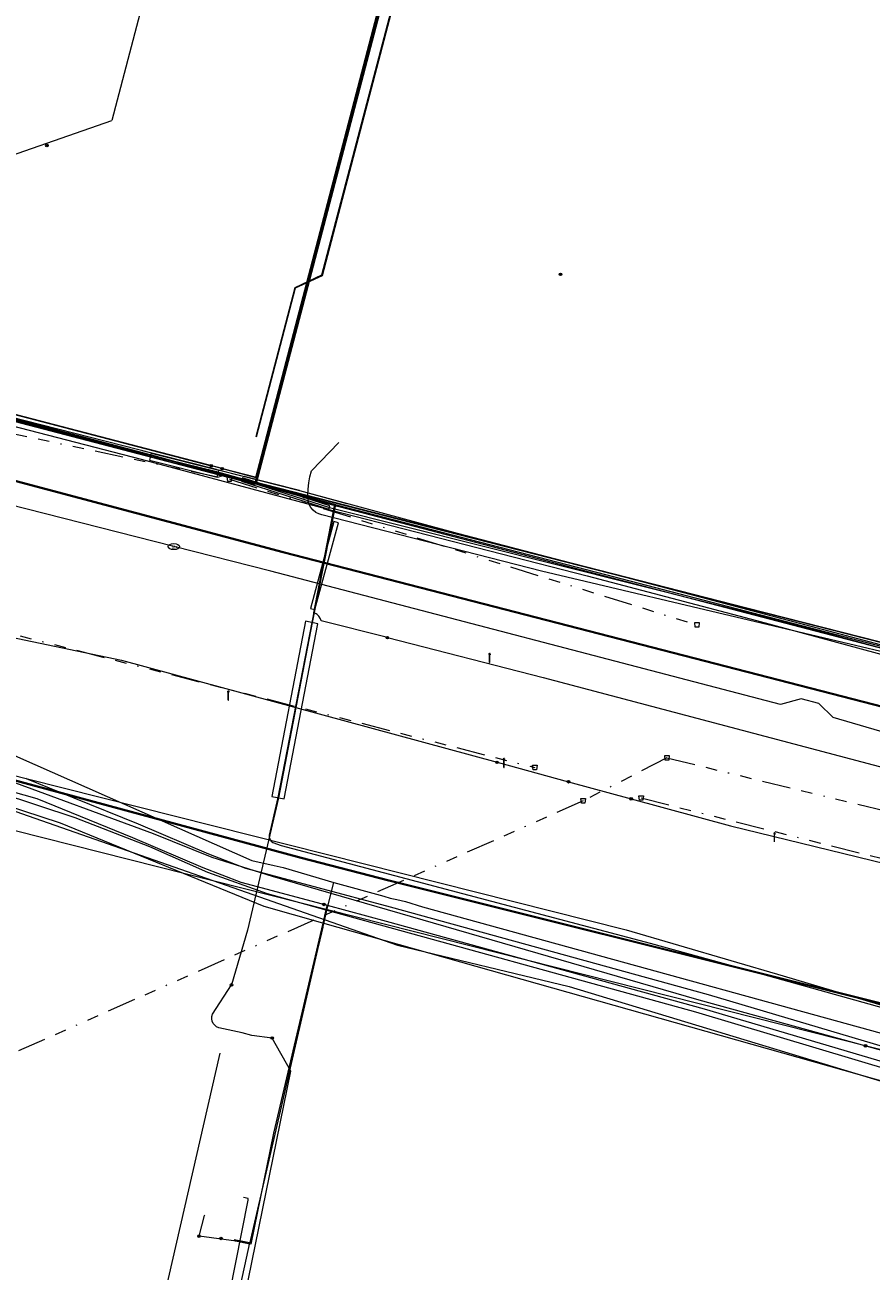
# Model space of a CAD drawing. Header units: metres. Extents: x 151922 to 154458, y 463415 to 464223.
# Tile 90 of 164: x 153366 to 153440, y 463939 to 464048. Entities that reach past the tile are written whole.
import ezdxf
from ezdxf.enums import TextEntityAlignment as Align
from ezdxf.lldxf.tags import DXFTag

# ---------------------------------------------------------------- set-up
doc = ezdxf.new("R2010")
doc.units = ezdxf.units.M
doc.linetypes.add('RI-OVERIG-SO', pattern=[17, 5, -2, 2, -2, 0, -2, 2, -2])
doc.layers.get('0').update_dxf_attribs({"lineweight": 9})
for name, color, linetype, lineweight in [('B-PV-KL-DATA-G', 90, 'KL-DATA-SO', 9), ('B-PV-KL-DATA_HULPSTUK-S', 90, 'Continuous', 9), ('B-PV-KL-DATA_KABELBED-G', 90, 'Continuous', 9), ('B-PV-KL-DATA_MANTELBUIS-G', 90, 'Continuous', 9), ('B-PV-KL-ET_HS-G', 10, 'KL-HS-SO', 9), ('B-PV-KL-ET_HS_MANTELBUIS-G', 10, 'Continuous', 9), ('B-PV-KL-ET_LS-G', 190, 'KL-LS-SO', 9), ('B-PV-KL-ET_LS-S', 190, 'Continuous', 9), ('B-PV-KL-ET_LS_HULPSTUK-S', 190, 'Continuous', 9), ('B-PV-KL-ET_LS_MANTELBUIS-G', 190, 'Continuous', 9), ('B-PV-KL-ET_MS-G', 130, 'KL-MS-SO', 9), ('B-PV-KL-ET_MS_HULPSTUK-S', 130, 'Continuous', 9), ('B-PV-KL-ET_MS_MANTELBUIS-G', 130, 'Continuous', 9), ('B-PV-KL-GAS_HD-G', 30, 'KL-GAS_HD-SO', 9), ('B-PV-KL-GAS_LD-G', 50, 'KL-GAS_LD-SO', 9), ('B-PV-KL-GAS_LD_MANTELBUIS-G', 50, 'Continuous', 9), ('B-PV-KL-WATER-G', 170, 'KL-WATER-SO', 9), ('B-PV-KL-WATER-S', 170, 'Continuous', 9), ('B-PV-KL-WATER_HULPSTUK-S', 170, 'Continuous', 9), ('B-PV-OG-INFO-G', 7, 'Continuous', 9), ('B-PV-RI-VRIJVERVAL-G', 210, 'RI-OVERIG-SO', 9), ('B-PV-RI-VRIJVERVAL_HULPSTUK-S', 210, 'Continuous', 9)]:
    doc.layers.add(name, color=color, linetype=linetype, lineweight=lineweight)
doc.styles.add('NLCS-ISO', font='txt')
doc.styles.get("Standard").update_dxf_attribs({"font": 'arial.ttf'})
tags = doc.linetypes.add('KL-DATA-SO', pattern='A,4,-1,[101,NLCS.SHX,S=0.5,R=0,X=0,Y=0],-1,4,-1,["D",Standard,S=1,R=0,X=-0.25,Y=-0.5],-1.5', length=12.5).pattern_tags.tags
tags[18] = DXFTag(74, 10)
tags = doc.linetypes.add('KL-GAS_HD-SO', pattern='A,4,-1,[69,NLCS.SHX,S=0.5,R=0,X=0,Y=0],-1,4,-1,["H",Standard,S=1,R=0,X=0,Y=-0.5],-2', length=13).pattern_tags.tags
tags[18] = DXFTag(74, 10)
tags = doc.linetypes.add('KL-GAS_LD-SO', pattern='A,4,-1,[69,NLCS.SHX,S=0.5,R=0,X=0,Y=0],-1,4,-1,["L",Standard,S=1,R=0,X=0.25,Y=-0.5],-2', length=13).pattern_tags.tags
tags[18] = DXFTag(74, 10)
tags = doc.linetypes.add('KL-HS-SO', pattern='A,4,-1,[103,NLCS.SHX,S=0.75,R=0,X=0,Y=0],-1,4,-1,["H",Standard,S=1,R=0,X=0,Y=-0.5],-2', length=13).pattern_tags.tags
tags[18] = DXFTag(74, 10)
tags = doc.linetypes.add('KL-LS-SO', pattern='A,4,-1,[103,NLCS.SHX,S=0.75,R=0,X=0,Y=0],-1,4,-1,["L",Standard,S=1,R=0,X=0,Y=-0.5],-2', length=13).pattern_tags.tags
tags[18] = DXFTag(74, 10)
tags = doc.linetypes.add('KL-MS-SO', pattern='A,4,-1,[103,NLCS.SHX,S=0.75,R=0,X=0,Y=0],-1,4,-1,["M",Standard,S=1,R=0,X=0,Y=-0.5],-2', length=13).pattern_tags.tags
tags[18] = DXFTag(74, 10)
doc.linetypes.add('KL-WATER-SO', pattern='A,7,-0.5,[168,NLCS.SHX,S=0.75,R=0,X=0.75,Y=0],-2', length=9.5)

# ---------------------------------------------------------------- blocks, each defined once
blk = doc.blocks.new('SKL-WTB_HULP_MOF-SO')
at = {"linetype": 'ByBlock', "lineweight": 18}
h = blk.add_hatch(color=0, dxfattribs=at)
h.dxf.hatch_style = 1
h.paths.add_polyline_path([(-0.5625, 0, 1), (0.5625, 0, 1)])
at = {"color": 0, "linetype": 'ByBlock', "lineweight": 18}
blk.add_circle((0, 0), 0.5625, dxfattribs=at)
at = {"color": 0, "linetype": 'ByBlock', "lineweight": 18, "style": 'NLCS-ISO', "flags": 1}
for tag, p in [('TYPE', (1.5, 0)), ('OMSCHRIJVING', (1.5, -3)), ('LABEL', (1.5, -1.5))]:
    blk.add_attdef(tag, p, '', height=1, dxfattribs=at)
blk = doc.blocks.new('SKL-WATER_BRANDKRAAN_BRANDPUT-SO')
at = {"color": 0, "linetype": 'ByBlock', "lineweight": 18}
blk.add_ellipse((0, 0), major_axis=(2.5, 0), ratio=0.54, dxfattribs=at)
at = {"color": 0, "linetype": 'ByBlock', "lineweight": 18, "style": 'NLCS-ISO'}
blk.add_text('bk', height=1.5, dxfattribs=at).set_placement((0.16, 0), align=Align.MIDDLE_CENTER)
blk = doc.blocks.new('SKL-WTB_HULP_OVERIG-SO')
at = {"color": 0, "linetype": 'ByBlock', "lineweight": 18}
for points in [[(-0.14, 0.14), (0.14, -0.14)], [(0.14, 0.14), (-0.14, -0.14)]]:
    blk.add_lwpolyline(points, dxfattribs=at)
at = {"color": 0, "linetype": 'ByBlock', "lineweight": 18, "style": 'NLCS-ISO', "flags": 1}
for tag, p in [('TYPE', (1.5, 0)), ('OMSCHRIJVING', (1.5, -3)), ('LABEL', (1.5, -1.5))]:
    blk.add_attdef(tag, p, '', height=1, dxfattribs=at)
blk = doc.blocks.new('SRI-HULP_AFVOER_OPVANG-SO')
at = {"color": 0, "linetype": 'ByBlock', "lineweight": 18}
blk.add_lwpolyline([(-0.75, -1), (-1, 1), (1, 1), (0.75, -1)], close=True, dxfattribs=at)
at = {"color": 0, "linetype": 'ByBlock', "lineweight": 18, "style": 'NLCS-ISO', "flags": 1}
for tag, p in [('TYPE', (1.5, 0)), ('OMSCHRIJVING', (1.5, -3)), ('LABEL', (1.5, -1.5))]:
    blk.add_attdef(tag, p, '', height=1, dxfattribs=at)
blk = doc.blocks.new('SKL-ET_LS_MAST-SO')
for p, q in [((-0.05, 2.07), (0.05, 2.07)), ((-0.05, -2), (0.05, -2))]:
    blk.add_line(p, q)
for points in [[(-0.18, 1.76), (-0.22, 1.76), (-0.22, 1.84), (-0.18, 1.84), (-0.18, 1.79)], [(-0.18, 1.49), (-0.22, 1.49), (-0.22, 1.57), (-0.18, 1.57), (-0.18, 1.52)], [(-0.18, 1.79), (-0.05, 1.79)], [(-0.18, 1.76), (-0.05, 1.76)], [(-0.18, 1.52), (-0.05, 1.52)], [(-0.18, 1.49), (-0.05, 1.49)], [(-0.05, -2), (-0.05, 2.07)], [(0.05, -2), (0.05, 2.07)], [(0.18, 1.92), (0.05, 1.92)], [(0.18, 1.89), (0.05, 1.89)], [(0.18, 1.66), (0.05, 1.66)], [(0.18, 1.63), (0.05, 1.63)], [(0.18, 1.39), (0.05, 1.39)], [(0.18, 1.36), (0.05, 1.36)], [(0.18, 1.89), (0.22, 1.89), (0.22, 1.97), (0.18, 1.97), (0.18, 1.92)], [(0.18, 1.63), (0.22, 1.63), (0.22, 1.71), (0.18, 1.71), (0.18, 1.66)], [(0.18, 1.36), (0.22, 1.36), (0.22, 1.44), (0.18, 1.44), (0.18, 1.39)]]:
    blk.add_lwpolyline(points)

msp = doc.modelspace()

# ---------------------------------------------------------------- linework, layer by layer
at = {"layer": 'B-PV-KL-DATA-G', "ltscale": 0.5, "flags": 128}
for points in [[(153877.43, 463906.662), (153877.06, 463906.08), (153874.95, 463902.62), (153874.94, 463898.12), (153871.01, 463892.3), (153856.77, 463870.24), (153856.7, 463870.13), (153854.23, 463866.95), (153851.57, 463865.42), (153848.2, 463864.06), (153847.02, 463863.94), (153844.66, 463863.83), (153841.62, 463864.6), (153837.27, 463866.22), (153836.38, 463866.55), (153835.4, 463866.92), (153826.33, 463870.31), (153800.8, 463879.24), (153796.14, 463880.95), (153763.59, 463894.65), (153742.96, 463902.22), (153733.52, 463906.26), (153707.22, 463915.57), (153683.51, 463924.12), (153673.06, 463927.92), (153648.86, 463935.61), (153611.35, 463947.24), (153593.91, 463952.47), (153555.86, 463963.18), (153551.65, 463963.92), (153548.16, 463962.41), (153515.7, 463971.91), (153514.11, 463972.35), (153512.71, 463972.72), (153512.04, 463973.1), (153511.58, 463973.48), (153510.95, 463974.02), (153510.49, 463974.65), (153510.28, 463975.36), (153509.99, 463976.28), (153509.9, 463978.2), (153510.74, 463988.17), (153509.49, 463988.63), (153490.94, 463995.23), (153490.55, 463995.34), (153489.22, 463991.64), (153489.01, 463990.64), (153488.55, 463989.75), (153486.13, 463983.01), (153485.74, 463981.93), (153475.03, 463984.84), (153461.15, 463988.43), (153451.5, 463991.05), (153429.03, 463996.77), (153399.75, 464004.24), (153302.57, 464029.13), (153293.26, 464031.34), (153289.88, 464032.18), (153258.15, 464041), (153240.95, 464043.36), (153235.31, 464044.41), (153206.3, 464052.48), (153200.52, 464054.09), (153192.59, 464056.29), (153164.13, 464061.46), (153155.45, 464063.21), (153154.69, 464063.34), (153148.76, 464064.42), (153140.52, 464065.84), (153139.17, 464066.08), (153133.79, 464064.99), (153127.44, 464066.59), (153127.39, 464066.69), (153127.31, 464066.81), (153127.27, 464067.01), (153127.23, 464067.17), (153127.17, 464067.32), (153127.11, 464067.45), (153126.94, 464067.56), (153126.64, 464067.64), (153126.39, 464067.6), (153126.05, 464067.56), (153125.69, 464067.42), (153125.23, 464066.99), (153085, 464076.1), (153081.44, 464076.04), (153074.8, 464076.99), (153045.54, 464080.22), (153036.62, 464080.2), (152951.91, 464079.96), (152947.52, 464079.15), (152944.88, 464078.96), (152943.88, 464078.89), (152942.88, 464078.81), (152930.01, 464077.88), (152880.98, 464073.28), (152874.3, 464073.75), (152874.09, 464073.76), (152873.11, 464073.64), (152865.09, 464072.7), (152857.12, 464070.4), (152849.6, 464069.01), (152849.6, 464068.4), (152850.98, 464043.3), (152851.01, 464042.43), (152841.99, 464041.6), (152834.16, 464041.02), (152824.23, 464039.81), (152813.36, 464038.61), (152800.26, 464036.41), (152792.27, 464035.19), (152773.17, 464031.63), (152764.19, 464029.82), (152755.51, 464027.89), (152742.85, 464024.92), (152726.67, 464020.3), (152715.42, 464017.02), (152696.33, 464011.49), (152675.4, 464003.4), (152662.1, 463996.3), (152625.3, 463984.05), (152611.36, 463980.89), (152596.35, 463974.21), (152587.23, 463970.11), (152578.47, 463966.04), (152572.37, 463962.96), (152566.27, 463959.95), (152556.2, 463954.95), (152548.37, 463950.99), (152546.26, 463949.77), (152539.39, 463946.05), (152531.36, 463941.5), (152521.16, 463935.41), (152520.61, 463934.89), (152517.27, 463932.71), (152512.41, 463929.35), (152506.36, 463923.2), (152509.95, 463918.86), (152511.27, 463916.2), (152512.18, 463903.27), (152509.34, 463902.7), (152485.33, 463892.91), (152484.34, 463892.46), (152484.42, 463892.22), (152486.36, 463887.87), (152499.34, 463861.11), (152495.13, 463858.41), (152489.27, 463854.78), (152436.75, 463822.68), (152428.41, 463816.85), (152425.25, 463816.2), (152404.26, 463800.73), (152391.26, 463791.13), (152381.61, 463782.44), (152378.03, 463779.76), (152341.53, 463752.67), (152330.76, 463744.01), (152322.89, 463742.36), (152314.733, 463735.813)], [(153877.43, 463906.662), (153877.06, 463906.08), (153874.95, 463902.62), (153874.94, 463898.12), (153871.01, 463892.3), (153856.77, 463870.24), (153856.7, 463870.13), (153854.23, 463866.95), (153851.57, 463865.42), (153848.2, 463864.06), (153847.02, 463863.94), (153844.66, 463863.83), (153841.62, 463864.6), (153837.27, 463866.22), (153836.38, 463866.55), (153835.4, 463866.92), (153826.33, 463870.31), (153800.8, 463879.24), (153796.14, 463880.95), (153763.59, 463894.65), (153742.96, 463902.22), (153733.52, 463906.26), (153707.22, 463915.57), (153683.51, 463924.12), (153673.06, 463927.92), (153648.86, 463935.61), (153611.35, 463947.24), (153593.91, 463952.47), (153555.86, 463963.18), (153551.65, 463963.92), (153548.16, 463962.41), (153515.7, 463971.91), (153514.11, 463972.35), (153512.71, 463972.72), (153512.04, 463973.1), (153511.58, 463973.48), (153510.95, 463974.02), (153510.49, 463974.65), (153510.28, 463975.36), (153509.99, 463976.28), (153509.9, 463978.2), (153510.74, 463988.17), (153509.49, 463988.63), (153490.94, 463995.23), (153490.55, 463995.34), (153489.22, 463991.64), (153489.01, 463990.64), (153488.55, 463989.75), (153486.13, 463983.01), (153485.74, 463981.93), (153475.03, 463984.84), (153461.15, 463988.43), (153451.5, 463991.05), (153429.03, 463996.77), (153399.75, 464004.24), (153302.57, 464029.13), (153293.26, 464031.34), (153289.88, 464032.18), (153258.15, 464041), (153240.95, 464043.36), (153235.31, 464044.41), (153206.3, 464052.48), (153200.52, 464054.09), (153192.59, 464056.29), (153164.13, 464061.46), (153155.45, 464063.21), (153154.69, 464063.34), (153148.76, 464064.42), (153140.52, 464065.84), (153139.17, 464066.08), (153133.79, 464064.99), (153127.44, 464066.59), (153127.39, 464066.69), (153127.31, 464066.81), (153127.27, 464067.01), (153127.23, 464067.17), (153127.17, 464067.32), (153127.11, 464067.45), (153126.94, 464067.56), (153126.64, 464067.64), (153126.39, 464067.6), (153126.05, 464067.56), (153125.69, 464067.42), (153125.23, 464066.99), (153085, 464076.1), (153081.44, 464076.04), (153074.8, 464076.99), (153045.54, 464080.22), (153036.62, 464080.2), (152951.91, 464079.96), (152947.52, 464079.15), (152944.88, 464078.96), (152943.88, 464078.89), (152942.88, 464078.81), (152930.01, 464077.88), (152880.98, 464073.28), (152874.3, 464073.75), (152874.09, 464073.76), (152873.11, 464073.64), (152865.09, 464072.7), (152857.12, 464070.4), (152849.6, 464069.01), (152849.6, 464068.4), (152850.98, 464043.3), (152851.01, 464042.43), (152841.99, 464041.6), (152834.16, 464041.02), (152824.23, 464039.81), (152813.36, 464038.61), (152800.26, 464036.41), (152792.27, 464035.19), (152773.17, 464031.63), (152764.19, 464029.82), (152755.51, 464027.89), (152742.85, 464024.92), (152726.67, 464020.3), (152715.42, 464017.02), (152696.33, 464011.49), (152675.4, 464003.4), (152662.1, 463996.3), (152625.3, 463984.05), (152611.36, 463980.89), (152596.35, 463974.21), (152587.23, 463970.11), (152578.47, 463966.04), (152572.37, 463962.96), (152566.27, 463959.95), (152556.2, 463954.95), (152548.37, 463950.99), (152546.26, 463949.77), (152539.39, 463946.05), (152531.36, 463941.5), (152521.16, 463935.41), (152520.61, 463934.89), (152517.27, 463932.71), (152512.41, 463929.35), (152506.36, 463923.2), (152509.95, 463918.86), (152511.27, 463916.2), (152512.18, 463903.27), (152509.34, 463902.7), (152485.33, 463892.91), (152484.34, 463892.46), (152484.42, 463892.22), (152486.36, 463887.87), (152499.34, 463861.11), (152495.13, 463858.41), (152489.27, 463854.78), (152436.75, 463822.68), (152428.41, 463816.85), (152425.25, 463816.2), (152404.26, 463800.73), (152391.26, 463791.13), (152381.61, 463782.44), (152378.03, 463779.76), (152341.53, 463752.67), (152330.76, 463744.01), (152322.89, 463742.36), (152314.733, 463735.812)], [(153877.43, 463906.662), (153877.06, 463906.08), (153874.95, 463902.62), (153874.94, 463898.12), (153871.01, 463892.3), (153856.7, 463870.13), (153854.23, 463866.95), (153851.57, 463865.42), (153848.2, 463864.06), (153844.66, 463863.83), (153841.62, 463864.6), (153836.38, 463866.55), (153835.4, 463866.92), (153826.33, 463870.31), (153800.8, 463879.24), (153796.14, 463880.95), (153763.59, 463894.65), (153742.96, 463902.22), (153733.52, 463906.26), (153707.22, 463915.57), (153673.06, 463927.92), (153648.86, 463935.61), (153611.35, 463947.24), (153593.91, 463952.47), (153555.86, 463963.18), (153551.65, 463963.92), (153548.16, 463962.41), (153514.11, 463972.35), (153512.71, 463972.72), (153512.04, 463973.1), (153510.95, 463974.02), (153510.49, 463974.65), (153510.28, 463975.36), (153509.99, 463976.28), (153509.9, 463978.2), (153510.74, 463988.17), (153490.94, 463995.23), (153490.55, 463995.34), (153489.22, 463991.64), (153489.01, 463990.64), (153488.55, 463989.75), (153485.74, 463981.93), (153475.03, 463984.84), (153451.5, 463991.05), (153429.03, 463996.77), (153302.57, 464029.13), (153293.26, 464031.34), (153289.88, 464032.18), (153258.15, 464041), (153240.95, 464043.36), (153235.31, 464044.41), (153200.52, 464054.09), (153192.59, 464056.29), (153155.45, 464063.21), (153154.69, 464063.34), (153140.52, 464065.84), (153139.17, 464066.08), (153133.79, 464064.99), (153127.44, 464066.59), (153127.31, 464066.81), (153127.27, 464067.01), (153127.17, 464067.32), (153127.11, 464067.45), (153126.94, 464067.56), (153126.64, 464067.64), (153126.05, 464067.56), (153125.69, 464067.42), (153125.23, 464066.99), (153085, 464076.1), (153081.44, 464076.04), (153074.8, 464076.99), (153045.54, 464080.22), (152951.91, 464079.96), (152947.52, 464079.15), (152944.88, 464078.96), (152942.88, 464078.81), (152930.01, 464077.88), (152880.98, 464073.28), (152874.09, 464073.76), (152873.11, 464073.64), (152865.09, 464072.7), (152857.12, 464070.4), (152849.6, 464069.01), (152850.98, 464043.3), (152851.01, 464042.43), (152841.99, 464041.6), (152834.16, 464041.02), (152824.23, 464039.81), (152813.36, 464038.61), (152800.26, 464036.41), (152792.27, 464035.19), (152773.17, 464031.63), (152764.19, 464029.82), (152755.51, 464027.89), (152742.85, 464024.92), (152715.42, 464017.02), (152696.33, 464011.49), (152675.4, 464003.4), (152662.1, 463996.3), (152625.3, 463984.05), (152611.36, 463980.89), (152587.23, 463970.11), (152578.47, 463966.04), (152566.27, 463959.95), (152556.2, 463954.95), (152548.37, 463950.99), (152546.26, 463949.77), (152539.39, 463946.05), (152531.36, 463941.5), (152521.16, 463935.41), (152520.61, 463934.89), (152517.27, 463932.71), (152512.41, 463929.35), (152506.36, 463923.2), (152509.95, 463918.86), (152511.27, 463916.2), (152512.18, 463903.27), (152509.34, 463902.7), (152484.34, 463892.46), (152484.42, 463892.22), (152486.36, 463887.87), (152499.34, 463861.11), (152489.27, 463854.78), (152436.75, 463822.68), (152428.41, 463816.85), (152425.25, 463816.2), (152391.26, 463791.13), (152381.61, 463782.44), (152378.03, 463779.76), (152341.53, 463752.67), (152330.76, 463744.01), (152327.32, 463743.289)], [(152945.07, 464078.97), (152947.52, 464079.15), (152951.91, 464079.96), (153036.62, 464080.2), (153045.54, 464080.22), (153074.8, 464076.99), (153081.44, 464076.04), (153085, 464076.1), (153125.23, 464066.99), (153125.69, 464067.42), (153126.05, 464067.56), (153126.39, 464067.6), (153126.64, 464067.64), (153126.94, 464067.56), (153127.11, 464067.45), (153127.17, 464067.32), (153127.23, 464067.17), (153127.27, 464067.01), (153127.31, 464066.81), (153127.39, 464066.69), (153127.44, 464066.59), (153133.79, 464064.99), (153139.17, 464066.08), (153140.52, 464065.84), (153148.76, 464064.42), (153154.69, 464063.34), (153155.45, 464063.21), (153164.13, 464061.46), (153192.59, 464056.29), (153200.52, 464054.09), (153206.3, 464052.48), (153235.31, 464044.41), (153240.95, 464043.36), (153258.15, 464041), (153289.88, 464032.18), (153293.26, 464031.34), (153302.57, 464029.13), (153399.75, 464004.24), (153429.03, 463996.77), (153451.5, 463991.05), (153461.15, 463988.43), (153475.03, 463984.84), (153485.74, 463981.93), (153486.13, 463983.01), (153488.55, 463989.75), (153489.02, 463990.68)], [(152945.07, 464078.97), (152947.52, 464079.15), (152951.91, 464079.96), (153036.62, 464080.2), (153045.54, 464080.22), (153074.8, 464076.99), (153081.44, 464076.04), (153085, 464076.1), (153125.23, 464066.99), (153125.69, 464067.42), (153126.05, 464067.56), (153126.39, 464067.6), (153126.64, 464067.64), (153126.94, 464067.56), (153127.11, 464067.45), (153127.17, 464067.32), (153127.23, 464067.17), (153127.27, 464067.01), (153127.31, 464066.81), (153127.39, 464066.69), (153127.44, 464066.59), (153133.79, 464064.99), (153139.17, 464066.08), (153140.52, 464065.84), (153148.76, 464064.42), (153154.69, 464063.34), (153155.45, 464063.21), (153164.13, 464061.46), (153192.59, 464056.29), (153200.52, 464054.09), (153206.3, 464052.48), (153235.31, 464044.41), (153240.95, 464043.36), (153258.15, 464041), (153289.88, 464032.18), (153293.26, 464031.34), (153302.57, 464029.13), (153399.75, 464004.24), (153429.033, 463996.765), (153451.5, 463991.05), (153461.15, 463988.43), (153475.03, 463984.84), (153485.74, 463981.93), (153486.13, 463983.01), (153488.547, 463989.751), (153489.025, 463990.68)], [(152945.07, 464078.97), (152947.52, 464079.15), (152951.91, 464079.96), (153036.62, 464080.2), (153045.54, 464080.22), (153074.8, 464076.99), (153081.44, 464076.04), (153085, 464076.1), (153125.23, 464066.99), (153125.69, 464067.42), (153126.05, 464067.56), (153126.39, 464067.6), (153126.64, 464067.64), (153126.94, 464067.56), (153127.11, 464067.45), (153127.17, 464067.32), (153127.23, 464067.17), (153127.27, 464067.01), (153127.31, 464066.81), (153127.39, 464066.69), (153127.44, 464066.59), (153133.79, 464064.99), (153139.17, 464066.08), (153140.52, 464065.84), (153148.76, 464064.42), (153154.69, 464063.34), (153155.45, 464063.21), (153164.13, 464061.46), (153192.59, 464056.29), (153200.52, 464054.09), (153206.3, 464052.48), (153235.31, 464044.41), (153240.95, 464043.36), (153258.15, 464041), (153289.88, 464032.18), (153293.26, 464031.34), (153302.57, 464029.13), (153399.75, 464004.24), (153429.03, 463996.77), (153451.5, 463991.05), (153461.15, 463988.43), (153475.03, 463984.84), (153485.74, 463981.93), (153486.13, 463983.01), (153488.55, 463989.75), (153489.02, 463990.68)], [(153497.503, 463997.633), (153493.005, 463999.476), (153489.744, 463991.642), (153485.994, 463982.551), (153485.063, 463982.078), (153483.638, 463982.259), (153479.743, 463983.186), (153459.829, 463988.192), (153452.087, 463990.304), (153435.056, 463994.752), (153392.072, 464005.979), (153377.097, 464010.112), (153353.505, 464016.35), (153324.948, 464023.796), (153308.385, 464028.072), (153304.274, 464029.058), (153274.696, 464036.786), (153246.788, 464043.859), (153228.303, 464045.536), (153222.492, 464047.196), (153205.932, 464051.72), (153194.867, 464054.77), (153194.33, 464056.13), (153191.063, 464056.969), (153166.398, 464061.78), (153138.404, 464066.909), (153137.632, 464067.038), (153135.262, 464065.703), (153130.047, 464066.423), (153125.095, 464067.445), (153117.767, 464068.633), (153110.218, 464070.244), (153097.29, 464073.335), (153086.825, 464075.696), (153079.302, 464076.937)], [(153381.8, 464072), (153381.9, 464071.9), (153373.4, 464039.5)], [(153402.662, 464071.539), (153386.061, 464008.208), (153382.102, 464009.242)], [(153485.077, 463982.014), (153460.148, 463988.399), (153452.105, 463990.488), (153445.312, 463992.249), (153416.676, 463999.698), (153392.162, 464006.029), (153385.086, 464008.026), (153382.458, 464008.737), (153377.082, 464010.052), (153355.522, 464015.683), (153335.963, 464020.546), (153308.283, 464027.92), (153304.34, 464029.11), (153258.879, 464040.65), (153246.844, 464043.856), (153242.578, 464044.711), (153242.079, 464044.753), (153241.303, 464043.818), (153234.199, 464044.127), (153228.067, 464045.56), (153207.527, 464051.216), (153205.636, 464052.006), (153194.178, 464055.527)], [(153340.087, 464041.637), (153341.397, 464041.297), (153336.051, 464020.653), (153385.91, 464007.628)], [(153342.71, 464041.471), (153337.7, 464020.841), (153382.102, 464009.242)], [(153276.7, 464036.3), (153310.7, 464027.4), (153335.2, 464021), (153339.9, 464038.8), (153341.2, 464038.5), (153360.8, 464033.3), (153361.3, 464035.3), (153373.4, 464039.5)], [(153397.533, 463994.185), (153391.719, 463995.669), (153391.668, 463995.839), (153391.533, 463996.068), (153391.377, 463996.222), (153391.287, 463996.284), (153391.086, 463996.374), (153392.907, 464005.735)], [(153397.533, 463994.185), (153411.184, 463990.702), (153450.597, 463980.278), (153476.334, 463973.577), (153477.482, 463973.354), (153478.642, 463973.213), (153479.81, 463973.158), (153480.17, 463973.167)], [(153373.866, 463893.262), (153383.162, 463933.982), (153385.337, 463944.897), (153385.346, 463945.053), (153384.911, 463945.147)]]:
    msp.add_lwpolyline(points, dxfattribs=at)
at = {"layer": 'B-PV-KL-DATA_KABELBED-G', "ltscale": 0.5, "flags": 128}
for points in [[(153453.672, 463951.701), (153391.875, 463969.178), (153386.721, 463970.635), (153368.899, 463977.922), (153362.359, 463980.074), (153329.611, 463988.827), (153327.356, 463989.365), (153313.72, 463992.882), (153301.934, 463995.513), (153283.645, 464000), (153277.638, 464001.474), (153264.08, 464004.227), (153245.624, 464008.398), (153232.826, 464011.019), (153186.297, 464021.307), (153157.51, 464027.66)], [(153354.929, 464015.963), (153355.928, 464015.709), (153389.827, 464007.063), (153403.633, 464003.34), (153413.483, 464000.772), (153416.405, 464000), (153469.101, 463986.078), (153473.687, 463984.926)], [(153247.95, 464012.96), (153253.221, 464011.035), (153263.335, 464007.341), (153264.369, 464007.076), (153285.917, 464001.453), (153291.431, 464000), (153334.773, 463988.581), (153351.403, 463984.242), (153356.427, 463982.918), (153362.433, 463981.31), (153366.807, 463980.081), (153375.193, 463976.673), (153381.372, 463974.046), (153384.688, 463972.762), (153392.241, 463970.737)], [(153247.95, 464012.96), (153261.324, 464009.438), (153286.397, 464002.916), (153297.521, 464000), (153335.177, 463990.13), (153353.306, 463985.084), (153356.761, 463984.174), (153357.737, 463983.912), (153365.888, 463981.853)], [(153376.053, 464010.576), (153389.827, 464007.063), (153393.978, 464005.943)], [(153382.557, 464008.917), (153377.712, 464010.152)], [(153389.827, 464007.063), (153384.982, 464008.298)], [(153258.656, 464006.197), (153263.871, 464003.927), (153281.668, 464000.579), (153362.019, 463979.963), (153398.406, 463967.232), (153413.471, 463963.619), (153462.281, 463948.818), (153465.276, 463942.298), (153467.1, 463942.8)], [(153403.634, 464003.339), (153408.471, 464002.074)], [(153329.477, 463990.997), (153363.847, 463981.882), (153377.008, 463977.039), (153382.144, 463974.953), (153387.435, 463973.301), (153424.825, 463962.453), (153453.124, 463954.654), (153459.973, 463952.767)], [(153329.124, 463989.642), (153363.492, 463980.631), (153370.145, 463978.428), (153376.675, 463975.885), (153381.773, 463973.65), (153387.009, 463971.758), (153392.147, 463970.338), (153424.517, 463961.396), (153459.572, 463950.91)], [(153365.888, 463981.853), (153418.461, 463968.579), (153432.221, 463964.569), (153446.761, 463960.237), (153457.839, 463956.808), (153472.742, 463952.422), (153480.754, 463982.381), (153480.947, 463983.105)], [(153365.888, 463981.853), (153370.045, 463980.166), (153375.692, 463977.873), (153381.861, 463975.251), (153385.092, 463973.999), (153397.766, 463970.602), (153425.648, 463962.916), (153446.012, 463956.882), (153453.124, 463954.654), (153462.739, 463951.643), (153464.434, 463951.112), (153466.011, 463950.494), (153466.559, 463950.278), (153467.086, 463950.017)], [(153392.241, 463970.737), (153392.147, 463970.338), (153391.875, 463969.178), (153387.552, 463950.777), (153385.571, 463941.048), (153384.267, 463941.314), (153384.254, 463941.317)], [(153392.241, 463970.737), (153397.425, 463969.348), (153425.291, 463961.666), (153445.633, 463955.638), (153464.002, 463949.885), (153465.688, 463949.224), (153466.3, 463948.906), (153466.884, 463948.539), (153467.436, 463948.126), (153467.969, 463947.655), (153468.462, 463947.14), (153468.909, 463946.587), (153469.309, 463945.998), (153469.658, 463945.377), (153469.954, 463944.73), (153470.195, 463944.06), (153470.379, 463943.373), (153470.505, 463942.672), (153470.573, 463941.964), (153470.573, 463941.961)], [(153381.029, 463941.752), (153381.511, 463943.556)], [(153384.267, 463941.314), (153381.029, 463941.752)]]:
    msp.add_lwpolyline(points, dxfattribs=at)
at = {"layer": 'B-PV-KL-DATA_MANTELBUIS-G', "ltscale": 0.5, "flags": 128}
for points in [[(153377.157, 464010.034), (153382.374, 464008.758)], [(153382.557, 464008.917), (153377.712, 464010.152)], [(153382.557, 464008.917), (153377.712, 464010.152)], [(153389.827, 464007.063), (153384.982, 464008.298)], [(153389.827, 464007.063), (153384.982, 464008.298)], [(153391.766, 464006.14), (153385.121, 464008.021)], [(153403.634, 464003.339), (153408.471, 464002.074)], [(153373.867, 463893.262), (153375.421, 463900.07), (153383.162, 463933.981), (153384.251, 463939.443), (153385.337, 463944.897)]]:
    msp.add_lwpolyline(points, dxfattribs=at)
at = {"layer": 'B-PV-KL-ET_HS-G', "ltscale": 0.5, "flags": 128}
for points in [[(153155.596, 464059.001), (153192.164, 464052.055), (153237.536, 464040.833), (153257.373, 464036.361), (153292.899, 464027.013), (153388.375, 464001.649), (153464.138, 463982.111), (153465.1, 463981.897), (153466.067, 463981.712), (153467.04, 463981.556), (153468.017, 463981.43), (153468.998, 463981.334), (153470.165, 463981.261), (153471.335, 463981.23), (153472.504, 463981.241), (153473.673, 463981.296), (153474.842, 463981.393), (153475.664, 463981.57), (153476.493, 463981.669), (153477.327, 463981.694), (153478.161, 463981.643), (153478.986, 463981.518), (153479.885, 463981.291), (153480.757, 463980.976), (153481.592, 463980.574), (153482.383, 463980.09), (153483.126, 463979.527), (153483.771, 463979.119), (153484.425, 463978.728), (153485.761, 463977.996), (153486.442, 463977.655), (153487.583, 463977.13), (153488.745, 463976.652), (153489.334, 463976.431), (153554.153, 463959.251), (153592.456, 463948.848), (153643.944, 463933.316)], [(153156.991, 464058.839), (153192.186, 464052.153), (153237.558, 464040.931), (153257.397, 464036.459), (153292.925, 464027.109), (153388.401, 464001.745), (153464.162, 463982.209), (153465.12, 463981.995), (153466.085, 463981.81), (153467.054, 463981.654), (153468.029, 463981.53), (153469.006, 463981.434), (153470.169, 463981.361), (153471.335, 463981.33), (153472.502, 463981.341), (153473.667, 463981.396), (153474.828, 463981.493), (153475.648, 463981.668), (153476.485, 463981.769), (153477.329, 463981.794), (153478.171, 463981.743), (153479.006, 463981.616), (153479.915, 463981.387), (153480.795, 463981.068), (153481.64, 463980.662), (153482.439, 463980.172), (153483.182, 463979.609), (153483.823, 463979.205), (153484.475, 463978.814), (153485.807, 463978.084), (153486.486, 463977.745), (153487.623, 463977.222), (153488.199, 463976.978), (153489.364, 463976.527), (153554.179, 463959.347), (153592.484, 463948.944), (153643.017, 463933.701)], [(153158.062, 464058.584), (153192.175, 464052.104), (153237.547, 464040.882), (153257.385, 464036.41), (153292.912, 464027.061), (153388.388, 464001.697), (153464.15, 463982.16), (153465.11, 463981.946), (153466.076, 463981.761), (153467.047, 463981.605), (153468.023, 463981.48), (153469.002, 463981.384), (153470.167, 463981.311), (153471.335, 463981.28), (153472.503, 463981.291), (153473.67, 463981.346), (153474.835, 463981.443), (153475.656, 463981.619), (153476.489, 463981.719), (153477.328, 463981.744), (153478.166, 463981.693), (153478.996, 463981.567), (153479.9, 463981.339), (153480.776, 463981.022), (153481.616, 463980.618), (153482.411, 463980.131), (153483.154, 463979.568), (153483.797, 463979.162), (153484.45, 463978.771), (153485.784, 463978.04), (153486.464, 463977.7), (153487.603, 463977.176), (153488.763, 463976.699), (153489.349, 463976.479), (153554.166, 463959.299), (153592.47, 463948.896), (153645.969, 463932.758)], [(154217.325, 463594.831), (154199.464, 463607.851), (154174.772, 463625.744), (154138.46, 463650.947), (154122.54, 463662.087), (154086.172, 463686.18), (154063.405, 463701.058), (154020.381, 463727.137), (154000, 463739.029), (153979.421, 463750), (153959.461, 463760.149), (153937.282, 463770.929), (153921.038, 463778.193), (153909.918, 463783.29), (153863.492, 463805.295), (153845.507, 463815.329), (153833.914, 463821.923), (153804.856, 463836.765), (153777.857, 463851.011), (153726.497, 463876.685), (153698.876, 463888.515), (153630.013, 463912.221), (153545.355, 463937.298), (153500, 463949.418), (153477.115, 463955.58), (153472.948, 463954.084), (153397.664, 463972.899), (153389.981, 463974.891), (153297.059, 464000), (153230.927, 464016.101), (153191.767, 464024.924), (153127.848, 464037.602), (153078.676, 464043.845), (153033.425, 464046.759), (153000, 464048.182), (152986.263, 464048.318), (152908.209, 464046.578), (152854.809, 464040.024), (152781.287, 464027.888), (152749.862, 464020.685), (152720.796, 464013.331), (152657.499, 463993.718), (152622.75, 463979.671), (152593.461, 463966.988), (152549.878, 463945.752), (152535.25, 463937.536), (152520.495, 463929.673), (152449.971, 463971.21), (152420.496, 463991.538), (152405.025, 464000), (152387.805, 464009.876), (152344.535, 464035.351), (152314.733, 464052.864)], [(154217.296, 463594.791), (154199.435, 463607.811), (154174.743, 463625.703), (154138.431, 463650.906), (154122.512, 463662.046), (154086.145, 463686.138), (154063.378, 463701.016), (154020.355, 463727.094), (154000, 463738.971), (153979.315, 463750), (153959.439, 463760.104), (153937.261, 463770.884), (153921.017, 463778.147), (153909.897, 463783.245), (153863.469, 463805.251), (153845.482, 463815.285), (153833.89, 463821.879), (153804.833, 463836.721), (153777.834, 463850.967), (153726.476, 463876.64), (153698.858, 463888.468), (153629.998, 463912.173), (153545.341, 463937.25), (153500, 463949.366), (153477.117, 463955.528), (153472.951, 463954.032), (153397.652, 463972.851), (153389.968, 463974.843), (153296.867, 464000)], [(154217.354, 463594.871), (154199.493, 463607.891), (154174.801, 463625.785), (154138.489, 463650.988), (154122.568, 463662.128), (154086.199, 463686.222), (154063.432, 463701.1), (154020.407, 463727.18), (154000, 463739.087), (153979.528, 463750), (153959.483, 463760.194), (153937.303, 463770.974), (153921.059, 463778.239), (153909.939, 463783.335), (153863.515, 463805.339), (153845.532, 463815.373), (153833.938, 463821.967), (153804.879, 463836.809), (153777.88, 463851.055), (153726.518, 463876.73), (153698.894, 463888.562), (153630.028, 463912.269), (153545.369, 463937.346), (153500, 463949.469), (153477.113, 463955.632), (153472.945, 463954.136), (153397.676, 463972.947), (153389.994, 463974.939), (153297.251, 464000)]]:
    msp.add_lwpolyline(points, dxfattribs=at)
at = {"layer": 'B-PV-KL-ET_HS_MANTELBUIS-G', "ltscale": 0.5, "flags": 128}
msp.add_lwpolyline([(153392.852, 464004.355), (153390.802, 463996.752), (153391.188, 463996.648), (153393.238, 464004.251), (153392.852, 464004.355)], dxfattribs=at)
at = {"layer": 'B-PV-KL-ET_LS-G', "ltscale": 0.5, "flags": 128}
for points in [[(153299.933, 464030.41), (153303.41, 464029.539), (153304.037, 464029.281), (153308.594, 464028.008), (153321.852, 464024.159), (153326.439, 464023.031), (153355.214, 464015.748), (153376.77, 464010.018), (153382.689, 464008.528), (153384.798, 464008.034), (153392.449, 464005.592), (153432.345, 463995.564), (153451.75, 463990.327), (153460.004, 463988.211), (153466.469, 463986.66)], [(153468.795, 463986.332), (153411.036, 464000), (153391.799, 464004.938), (153391.513, 464005.025), (153391.248, 464005.164), (153391.015, 464005.352), (153390.822, 464005.58), (153390.677, 464005.842), (153390.584, 464006.126), (153390.569, 464006.666), (153390.591, 464007.206), (153390.649, 464007.744), (153390.742, 464008.277), (153390.87, 464008.801), (153393.275, 464011.272)], [(153363.156, 463994.52), (153374.227, 463992.205), (153407.139, 463983.264)], [(153407.139, 463983.264), (153413.405, 463981.562)], [(153413.405, 463981.562), (153418.899, 463980.07)], [(153418.899, 463980.07), (153427.592, 463977.709), (153475.823, 463965.92)]]:
    msp.add_lwpolyline(points, dxfattribs=at)
at = {"layer": 'B-PV-KL-ET_LS_MANTELBUIS-G', "ltscale": 0.5, "flags": 128}
for points in [[(153376.697, 464009.727), (153382.616, 464008.237), (153382.762, 464008.819), (153376.843, 464010.309), (153376.697, 464009.727)], [(153392.495, 464005.735), (153384.844, 464008.177), (153384.752, 464007.891), (153392.403, 464005.449), (153392.495, 464005.735)], [(153392.852, 464004.355), (153390.802, 463996.752), (153391.188, 463996.648), (153393.238, 464004.251), (153392.852, 464004.355)], [(153390.363, 463995.619), (153387.413, 463980.267), (153388.493, 463980.057), (153391.443, 463995.409), (153390.363, 463995.619)]]:
    msp.add_lwpolyline(points, dxfattribs=at)
at = {"layer": 'B-PV-KL-ET_MS-G', "ltscale": 0.5, "flags": 128}
for points in [[(153382.911, 464008.411), (153385.91, 464007.628), (153402.6, 464071.553)], [(153383.064, 464008.991), (153386.014, 464008.22), (153402.567, 464071.561)], [(153402.71, 464071.529), (153385.97, 464007.663), (153390.275, 464006.526)], [(153386.023, 464011.806), (153389.446, 464024.865), (153391.8, 464025.959), (153403.611, 464071.02)], [(153402.759, 464071.518), (153386.031, 464007.698), (153390.287, 464006.574)], [(153386.071, 464011.793), (153389.488, 464024.83), (153391.842, 464025.924), (153402.977, 464068.403), (153403.084, 464068.593), (153403.159, 464068.67), (153403.345, 464068.78), (153403.557, 464068.819), (153403.77, 464068.783), (153403.958, 464068.675), (153404.034, 464068.599), (153404.142, 464068.412), (153404.179, 464068.199), (153404.072, 464067.685), (153404.071, 464067.599), (153404.1, 464067.519), (153404.155, 464067.453), (153404.229, 464067.411), (153404.314, 464067.397)], [(153383.064, 464008.991), (153337.7, 464020.841), (153345.304, 464052.152)], [(153340.087, 464041.637), (153341.397, 464041.298), (153336.051, 464020.653), (153382.911, 464008.411)], [(153390.287, 464006.574), (153392.983, 464005.862), (153390.952, 463995.504), (153387.977, 463980.157), (153385.266, 463968.554), (153383.878, 463963.759)], [(153390.275, 464006.526), (153392.925, 464005.826), (153390.903, 463995.514), (153387.928, 463980.167), (153387.179, 463976.884), (153387.18, 463976.719), (153387.196, 463976.638), (153387.259, 463976.485), (153387.362, 463976.347), (153387.498, 463976.242), (153388.213, 463975.981), (153420.551, 463967.421), (153428.943, 463965.121), (153472.99, 463952.805), (153473.141, 463952.737), (153473.209, 463952.689), (153473.324, 463952.57), (153473.429, 463952.361), (153473.454, 463952.205), (153472.67, 463949.55), (153492.606, 463939.856), (153492.733, 463939.815), (153492.866, 463939.798), (153493, 463939.805), (153493.131, 463939.835), (153493.254, 463939.887), (153493.365, 463939.961), (153493.462, 463940.054), (153493.541, 463940.161), (153494.296, 463941.714)], [(153387.441, 463959.109), (153385.666, 463959.328), (153384.799, 463959.555), (153382.751, 463960.002), (153382.564, 463960.092), (153382.403, 463960.222), (153382.276, 463960.386), (153382.19, 463960.575), (153382.151, 463960.779), (153382.16, 463960.986), (153382.217, 463961.186), (153383.878, 463963.759)], [(153376.972, 463912.924), (153380.096, 463912.229), (153389.071, 463956.199), (153387.441, 463959.109)], [(153382.85, 463957.789), (153376.951, 463932.055), (153373.98, 463917.939)]]:
    msp.add_lwpolyline(points, dxfattribs=at)
at = {"layer": 'B-PV-KL-ET_MS_MANTELBUIS-G', "ltscale": 0.5, "flags": 128}
for points in [[(153376.697, 464009.727), (153382.616, 464008.237), (153382.762, 464008.819), (153376.843, 464010.309), (153376.697, 464009.727)], [(153392.495, 464005.735), (153384.844, 464008.177), (153384.752, 464007.891), (153392.403, 464005.449), (153392.495, 464005.735)], [(153392.852, 464004.355), (153390.802, 463996.752), (153391.188, 463996.648), (153393.238, 464004.251), (153392.852, 464004.355)], [(153390.363, 463995.619), (153387.413, 463980.267), (153388.493, 463980.057), (153391.443, 463995.409), (153390.363, 463995.619)]]:
    msp.add_lwpolyline(points, dxfattribs=at)
at = {"layer": 'B-PV-KL-GAS_HD-G', "ltscale": 0.5, "flags": 128}
msp.add_lwpolyline([(152969.837, 464036.973), (152973.037, 464036.738), (152975.413, 464034.869), (152997.26, 464033.358), (153002.316, 464036.875), (153013.533, 464046.827), (153078.341, 464041.946), (153147.276, 464027.346), (153285.206, 463997.447), (153486.994, 463946.409), (153512.972, 463939.051)], dxfattribs=at)
at = {"layer": 'B-PV-KL-GAS_LD-G', "ltscale": 0.5, "flags": 128}
for points in [[(153101.975, 464045.04), (153102.73, 464044.96), (153106.735, 464044.419), (153112.733, 464043.552), (153116.409, 464042.988), (153120.081, 464042.398), (153123.749, 464041.784), (153127.412, 464041.145), (153131.071, 464040.481), (153135.969, 464039.552), (153140.859, 464038.58), (153143.3, 464038.076), (153166.364, 464033.935), (153181.49, 464030.931), (153190.548, 464028.977), (153200.532, 464026.742), (153233.903, 464018.233), (153255.208, 464012.823), (153304.701, 464000), (153363.316, 463984.541), (153385.65, 463974.659), (153387.601, 463974.22)], [(153236.237, 464044.045), (153237.331, 464043.906), (153243.263, 464044.031), (153247.932, 464043.247), (153249.321, 464043.058), (153271.874, 464036.289), (153297.695, 464030.263), (153309.666, 464027.049), (153323.788, 464023.389), (153336.302, 464020.083), (153337.608, 464019.823), (153339.185, 464019.266), (153340.346, 464018.881), (153345.112, 464017.709), (153359.561, 464014.047), (153375.964, 464009.824), (153392.515, 464005.385), (153415.031, 463999.61), (153429.871, 463995.693), (153451.029, 463989.977), (153459.727, 463987.746), (153474.723, 463983.936), (153478.395, 463982.897), (153478.482, 463982.882), (153478.565, 463982.913), (153479.536, 463983.5), (153479.617, 463983.535), (153479.705, 463983.525), (153480.411, 463983.339), (153510.725, 463971.346), (153511.835, 463971.095)], [(153387.601, 463974.22), (153388.406, 463974.039)], [(153388.406, 463974.039), (153392.851, 463972.727), (153397.223, 463971.549), (153397.78, 463971.359), (153398.346, 463971.253)], [(153384.1, 463941.372), (153385.469, 463941.078), (153392.356, 463970.789), (153392.851, 463972.727)], [(153398.346, 463971.253), (153399.13, 463971.07)], [(153399.13, 463971.07), (153400.616, 463970.614), (153452.573, 463956.295), (153474.75, 463950.83)]]:
    msp.add_lwpolyline(points, dxfattribs=at)
at = {"layer": 'B-PV-KL-GAS_LD_MANTELBUIS-G', "ltscale": 0.5, "flags": 128}
msp.add_lwpolyline([(153391.526, 463967.208), (153391.897, 463968.81)], dxfattribs=at)
at = {"layer": 'B-PV-KL-WATER-G', "ltscale": 0.5, "flags": 128}
for points in [[(153378.824, 464002.165), (153307.644, 464020.278), (153293.276, 464024.5)], [(153473.904, 463976.269), (153436.6, 463987.184), (153435.343, 463988.42), (153433.788, 463988.822), (153431.993, 463988.33), (153387.333, 464000), (153378.824, 464002.165)], [(153348.922, 463898.14), (153353.431, 463921.041), (153373.87, 463917.07), (153375.783, 463925.973), (153381.887, 463924.657), (153385.469, 463941.167), (153385.171, 463941.234)], [(153385.171, 463941.234), (153384.115, 463941.438)]]:
    msp.add_lwpolyline(points, dxfattribs=at)
at = {"layer": 'B-PV-OG-INFO-G', "ltscale": 0.5, "flags": 128}
msp.add_lwpolyline([(153373.865, 463893.262), (153383.16, 463933.985), (153385.34, 463944.895)], dxfattribs=at)
at = {"layer": 'B-PV-RI-VRIJVERVAL-G', "ltscale": 0.5, "flags": 128}
for points in [[(153329.84, 464019.4), (153383.7, 464008.06)], [(153383.7, 464008.06), (153424.66, 463995.3)], [(153361.96, 463995.21), (153410.46, 463982.8)], [(153422.03, 463983.65), (153414.68, 463979.88)], [(153422.03, 463983.65), (153482.8, 463968.92)], [(153414.68, 463979.88), (153363, 463957)], [(153419.76, 463980.14), (153461.23, 463969.72)]]:
    msp.add_lwpolyline(points, dxfattribs=at)

# ---------------------------------------------------------------- block references
at = {"layer": 'B-PV-KL-DATA_HULPSTUK-S', "xscale": 0.2, "yscale": 0.2, "zscale": 0.2}
for name, p in [('SKL-WTB_HULP_MOF-SO', (153367.698, 464037.302)), ('SKL-WTB_HULP_MOF-SO', (153412.701, 464026.014)), ('SKL-WTB_HULP_MOF-SO', (153382.102, 464009.242)), ('SKL-WTB_HULP_MOF-SO', (153397.533, 463994.185)), ('SKL-WTB_HULP_OVERIG-SO', (153365.888, 463981.853)), ('SKL-WTB_HULP_OVERIG-SO', (153365.888, 463981.853)), ('SKL-WTB_HULP_OVERIG-SO', (153365.888, 463981.853)), ('SKL-WTB_HULP_MOF-SO', (153391.957, 463970.814)), ('SKL-WTB_HULP_OVERIG-SO', (153392.241, 463970.737)), ('SKL-WTB_HULP_OVERIG-SO', (153392.241, 463970.737)), ('SKL-WTB_HULP_OVERIG-SO', (153392.241, 463970.737)), ('SKL-WTB_HULP_MOF-SO', (153439.42, 463958.43)), ('SKL-WTB_HULP_OVERIG-SO', (153381.511, 463943.556)), ('SKL-WTB_HULP_MOF-SO', (153381.029, 463941.752)), ('SKL-WTB_HULP_OVERIG-SO', (153381.029, 463941.752)), ('SKL-WTB_HULP_OVERIG-SO', (153381.029, 463941.752)), ('SKL-WTB_HULP_MOF-SO', (153382.95, 463941.554)), ('SKL-WTB_HULP_OVERIG-SO', (153384.254, 463941.317)), ('SKL-WTB_HULP_OVERIG-SO', (153384.267, 463941.314))]:
    msp.add_blockref(name, p, dxfattribs=at)
at = {"layer": 'B-PV-KL-ET_LS-S', "xscale": 0.2, "yscale": 0.2, "zscale": 0.2}
for p in [(153406.492, 463992.415), (153383.594, 463989.119), (153407.75, 463983.218), (153431.457, 463976.701)]:
    msp.add_blockref('SKL-ET_LS_MAST-SO', p, dxfattribs=at)
at = {"layer": 'B-PV-KL-ET_LS_HULPSTUK-S', "xscale": 0.2, "yscale": 0.2, "zscale": 0.2}
for p in [(153407.139, 463983.264), (153413.405, 463981.562), (153418.899, 463980.07)]:
    msp.add_blockref('SKL-WTB_HULP_MOF-SO', p, dxfattribs=at)
at = {"layer": 'B-PV-KL-ET_MS_HULPSTUK-S', "xscale": 0.2, "yscale": 0.2, "zscale": 0.2}
for p in [(153382.911, 464008.411), (153383.064, 464008.991), (153390.275, 464006.526), (153390.287, 464006.574), (153383.878, 463963.759), (153387.441, 463959.109)]:
    msp.add_blockref('SKL-WTB_HULP_MOF-SO', p, dxfattribs=at)
at = {"layer": 'B-PV-KL-WATER-S', "xscale": 0.2, "yscale": 0.2, "zscale": 0.2}
msp.add_blockref('SKL-WATER_BRANDKRAAN_BRANDPUT-SO', (153378.824, 464002.165), dxfattribs=at)
at = {"layer": 'B-PV-KL-WATER_HULPSTUK-S', "xscale": 0.2, "yscale": 0.2, "zscale": 0.2}
msp.add_blockref('SKL-WTB_HULP_OVERIG-SO', (153385.171, 463941.234), dxfattribs=at)
at = {"layer": 'B-PV-RI-VRIJVERVAL_HULPSTUK-S', "xscale": 0.2, "yscale": 0.2, "zscale": 0.2}
for p in [(153383.7, 464008.06), (153424.66, 463995.3), (153422.03, 463983.65), (153422.03, 463983.65), (153410.46, 463982.8), (153414.68, 463979.88), (153419.76, 463980.14)]:
    msp.add_blockref('SRI-HULP_AFVOER_OPVANG-SO', p, dxfattribs=at)

doc.saveas('drawing.dxf')
